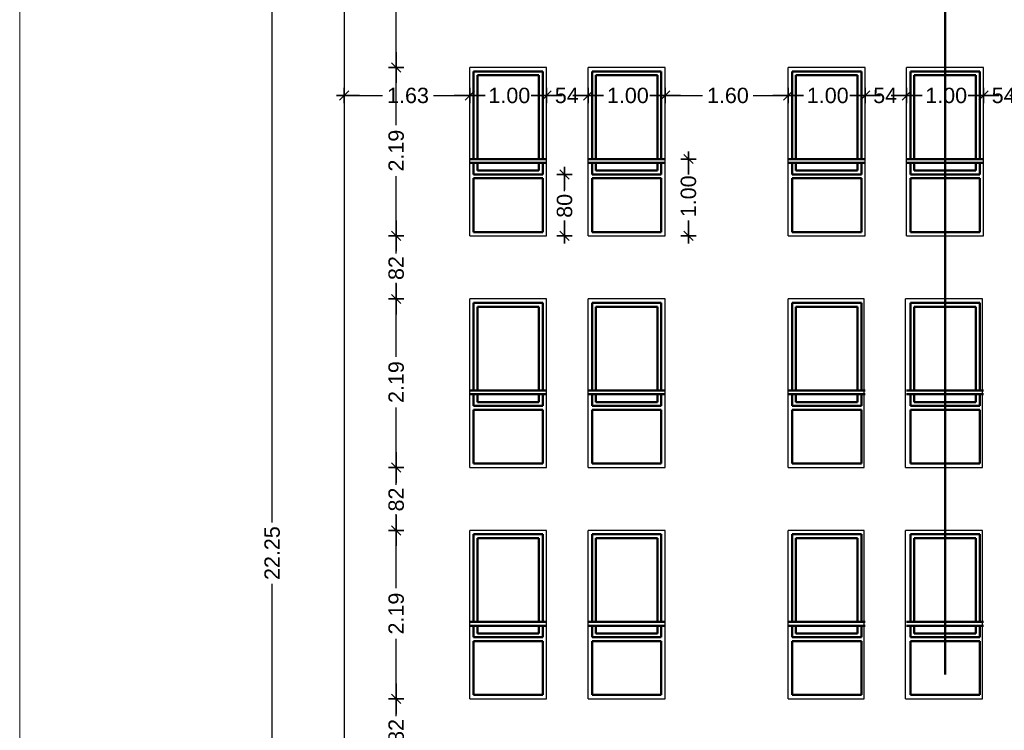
# Model space of a CAD drawing. Header units: metres. Extents: x -1 to 490, y -6 to 65.
# Tile 3 of 11: x 439 to 452, y 45 to 54. Entities that reach past the tile are written whole.
import ezdxf

# ---------------------------------------------------------------- set-up
doc = ezdxf.new("R2010")
doc.units = ezdxf.units.M
doc.header["$PDMODE"] = 65
doc.linetypes.add('CONTINUA', pattern=[0])
doc.linetypes.add('RAND', pattern=[44.45, 12.7, -6.35, 12.7, -6.35, 0, -6.35])
doc.layers.add('FAÇANA  NORD-OEST LINIES ACTUAL', color=7, linetype='CONTINUA', lineweight=25)
doc.styles.add('ARIAL', font='arial.ttf')
doc.dimstyles.new('DIMSTYLE_2', dxfattribs={"dimtxt": 0.2, "dimasz": 0.2, "dimexe": 0, "dimexo": 1e-06, "dimgap": 0.1, "dimtad": 0, "dimrnd": 0.01, "dimzin": 4, "dimdsep": 46, "dimtxsty": 'ARIAL', "dimblk1": 'ALL_ML_STRICH', "dimblk2": 'ALL_ML_STRICH', "dimsah": 1, "dimcen": 0, "dimse1": 1, "dimse2": 1, "dimclrd": 2, "dimclre": 2, "dimclrt": 2, "dimadec": 0, "dimazin": 0, "dimtfac": 1, "dimtdec": 0, "dimtix": 1, "dimtmove": 2, "dimatfit": 3, "dimfxl": 0, "dimtzin": 0, "dimlwd": 0, "dimlwe": 35, "dimarcsym": 0})
doc.dimstyles.new('DIMSTYLE_3', dxfattribs={"dimtxt": 0.2, "dimasz": 0.2, "dimexe": 0, "dimexo": 1e-06, "dimgap": 0.1, "dimtad": 0, "dimrnd": 0.01, "dimzin": 4, "dimdsep": 46, "dimtxsty": 'ARIAL', "dimblk1": 'ALL_ML_STRICH', "dimblk2": 'ALL_ML_STRICH', "dimsah": 1, "dimcen": 0, "dimse1": 1, "dimse2": 1, "dimclrd": 2, "dimclre": 2, "dimclrt": 2, "dimadec": 0, "dimazin": 0, "dimtfac": 1, "dimtdec": 0, "dimtix": 1, "dimtmove": 2, "dimatfit": 3, "dimfxl": 0, "dimtzin": 0, "dimlwd": 0, "dimlwe": 35, "dimarcsym": 0})
doc.dimstyles.new('DIMSTYLE_4', dxfattribs={"dimtxt": 0.2, "dimasz": 0.2, "dimexe": 0, "dimexo": 1e-06, "dimgap": 0.1, "dimtad": 0, "dimdec": 0, "dimlfac": 100, "dimrnd": 1, "dimzin": 4, "dimdsep": 46, "dimtxsty": 'ARIAL', "dimblk1": 'ALL_ML_STRICH', "dimblk2": 'ALL_ML_STRICH', "dimsah": 1, "dimcen": 0, "dimse1": 1, "dimse2": 1, "dimclrd": 2, "dimclre": 2, "dimclrt": 2, "dimadec": 0, "dimazin": 0, "dimtfac": 1, "dimtdec": 0, "dimtix": 1, "dimtmove": 2, "dimatfit": 3, "dimfxl": 0, "dimtzin": 0, "dimlwd": 0, "dimlwe": 35, "dimarcsym": 0})
doc.dimstyles.new('DIMSTYLE_5', dxfattribs={"dimtxt": 0.2, "dimasz": 0.2, "dimexe": 0, "dimexo": 1e-06, "dimgap": 0.1, "dimtad": 0, "dimlfac": 100, "dimrnd": 1, "dimzin": 4, "dimdsep": 46, "dimtxsty": 'ARIAL', "dimblk1": 'ALL_ML_STRICH', "dimblk2": 'ALL_ML_STRICH', "dimsah": 1, "dimcen": 0, "dimse1": 1, "dimse2": 1, "dimclrd": 2, "dimclre": 2, "dimclrt": 2, "dimadec": 0, "dimazin": 0, "dimtfac": 1, "dimtdec": 0, "dimtix": 1, "dimtmove": 2, "dimatfit": 3, "dimfxl": 0, "dimtzin": 0, "dimlwd": 0, "dimlwe": 35, "dimarcsym": 0})
doc.dimstyles.new('DIMSTYLE_6', dxfattribs={"dimtxt": 0.2, "dimasz": 0.2, "dimexe": 0, "dimexo": 1e-06, "dimgap": 0.1, "dimtad": 0, "dimdec": 0, "dimlfac": 100, "dimrnd": 1, "dimzin": 4, "dimdsep": 46, "dimtxsty": 'ARIAL', "dimblk1": 'ALL_ML_STRICH', "dimblk2": 'ALL_ML_STRICH', "dimsah": 1, "dimcen": 0, "dimse1": 1, "dimse2": 1, "dimclrd": 2, "dimclre": 2, "dimclrt": 2, "dimadec": 0, "dimazin": 0, "dimtfac": 1, "dimtdec": 0, "dimtix": 1, "dimtmove": 2, "dimatfit": 3, "dimfxl": 0, "dimtzin": 0, "dimlwd": 0, "dimlwe": 35, "dimarcsym": 0})

# ---------------------------------------------------------------- blocks, each defined once
blk = doc.blocks.new('ALL_ML_STRICH')
at = {"color": 0, "linetype": 'ByBlock', "lineweight": -2}
for p, q in [((-1, 0), (0.5, 0)), ((-0.3, -0.3), (0.3, 0.3)), ((0, -0.5), (0, 0.5))]:
    blk.add_line(p, q, dxfattribs=at)
blk = doc.blocks.new('*D3')
at = {"layer": 'DEFPOINTS', "color": 2, "linetype": 'CONTINUA', "lineweight": 35, "transparency": 33554687}
for p in [(443.649, 53.447), (445.281, 51.909), (443.649, 51.752)]:
    blk.add_point(p, dxfattribs=at)
at = {"layer": 'FAÇANA  NORD-OEST LINIES ACTUAL', "color": 2, "linetype": 'CONTINUA', "lineweight": -2, "transparency": 33554687}
for p, q in [((443.649, 53.447), (444.149, 53.447)), ((444.809, 53.447), (445.281, 53.447))]:
    blk.add_line(p, q, dxfattribs=at)
at = {"layer": 'FAÇANA  NORD-OEST LINIES ACTUAL', "color": 2, "linetype": 'CONTINUA', "lineweight": 35, "transparency": 33554687, "xscale": 0.2, "yscale": 0.2, "zscale": 0.2, "rotation": 180}
blk.add_blockref('ALL_ML_STRICH', (443.649, 53.447), dxfattribs=at)
at = {"layer": 'FAÇANA  NORD-OEST LINIES ACTUAL', "color": 2, "linetype": 'CONTINUA', "lineweight": 35, "transparency": 33554687, "xscale": 0.2, "yscale": 0.2, "zscale": 0.2}
blk.add_blockref('ALL_ML_STRICH', (445.281, 53.447), dxfattribs=at)
at = {"layer": 'FAÇANA  NORD-OEST LINIES ACTUAL', "color": 2, "linetype": 'CONTINUA', "lineweight": 35, "transparency": 33554687, "insert": (444.479, 53.447), "char_height": 0.2, "width": 0.8, "attachment_point": 5, "style": 'ARIAL'}
blk.add_mtext('\\A1;{1.63}', dxfattribs=at)
blk = doc.blocks.new('*D4')
at = {"layer": 'DEFPOINTS', "color": 2, "linetype": 'CONTINUA', "lineweight": 35, "transparency": 33554687}
for p in [(445.281, 53.447), (446.281, 52.016), (445.281, 51.909)]:
    blk.add_point(p, dxfattribs=at)
at = {"layer": 'FAÇANA  NORD-OEST LINIES ACTUAL', "color": 2, "linetype": 'CONTINUA', "lineweight": -2, "transparency": 33554687}
for p, q in [((445.281, 53.447), (445.466, 53.447)), ((446.126, 53.447), (446.281, 53.447))]:
    blk.add_line(p, q, dxfattribs=at)
at = {"layer": 'FAÇANA  NORD-OEST LINIES ACTUAL', "color": 2, "linetype": 'CONTINUA', "lineweight": 35, "transparency": 33554687, "xscale": 0.2, "yscale": 0.2, "zscale": 0.2, "rotation": 180}
blk.add_blockref('ALL_ML_STRICH', (445.281, 53.447), dxfattribs=at)
at = {"layer": 'FAÇANA  NORD-OEST LINIES ACTUAL', "color": 2, "linetype": 'CONTINUA', "lineweight": 35, "transparency": 33554687, "xscale": 0.2, "yscale": 0.2, "zscale": 0.2}
blk.add_blockref('ALL_ML_STRICH', (446.281, 53.447), dxfattribs=at)
at = {"layer": 'FAÇANA  NORD-OEST LINIES ACTUAL', "color": 2, "linetype": 'CONTINUA', "lineweight": 35, "transparency": 33554687, "insert": (445.796, 53.447), "char_height": 0.2, "width": 0.8, "attachment_point": 5, "style": 'ARIAL'}
blk.add_mtext('\\A1;{1.00}', dxfattribs=at)
blk = doc.blocks.new('*D5')
at = {"layer": 'DEFPOINTS', "color": 2, "linetype": 'CONTINUA', "lineweight": 35, "transparency": 33554687}
for p in [(446.281, 53.447), (446.281, 52.016), (446.821, 52.066)]:
    blk.add_point(p, dxfattribs=at)
at = {"layer": 'FAÇANA  NORD-OEST LINIES ACTUAL', "color": 2, "linetype": 'CONTINUA', "lineweight": -2, "transparency": 33554687}
for p, q in [((446.281, 53.447), (446.352, 53.447)), ((446.732, 53.447), (446.821, 53.447))]:
    blk.add_line(p, q, dxfattribs=at)
at = {"layer": 'FAÇANA  NORD-OEST LINIES ACTUAL', "color": 2, "linetype": 'CONTINUA', "lineweight": 35, "transparency": 33554687, "xscale": 0.2, "yscale": 0.2, "zscale": 0.2, "rotation": 180}
blk.add_blockref('ALL_ML_STRICH', (446.281, 53.447), dxfattribs=at)
at = {"layer": 'FAÇANA  NORD-OEST LINIES ACTUAL', "color": 2, "linetype": 'CONTINUA', "lineweight": 35, "transparency": 33554687, "xscale": 0.2, "yscale": 0.2, "zscale": 0.2}
blk.add_blockref('ALL_ML_STRICH', (446.821, 53.447), dxfattribs=at)
at = {"layer": 'FAÇANA  NORD-OEST LINIES ACTUAL', "color": 2, "linetype": 'CONTINUA', "lineweight": 35, "transparency": 33554687, "insert": (446.542, 53.447), "char_height": 0.2, "width": 0.4, "attachment_point": 5, "style": 'ARIAL'}
blk.add_mtext('\\A1;{54}', dxfattribs=at)
blk = doc.blocks.new('*D6')
at = {"layer": 'DEFPOINTS', "color": 2, "linetype": 'CONTINUA', "lineweight": 35, "transparency": 33554687}
for p in [(446.821, 53.447), (447.821, 52.203), (446.821, 52.066)]:
    blk.add_point(p, dxfattribs=at)
at = {"layer": 'FAÇANA  NORD-OEST LINIES ACTUAL', "color": 2, "linetype": 'CONTINUA', "lineweight": -2, "transparency": 33554687}
for p, q in [((446.821, 53.447), (447.006, 53.447)), ((447.666, 53.447), (447.821, 53.447))]:
    blk.add_line(p, q, dxfattribs=at)
at = {"layer": 'FAÇANA  NORD-OEST LINIES ACTUAL', "color": 2, "linetype": 'CONTINUA', "lineweight": 35, "transparency": 33554687, "xscale": 0.2, "yscale": 0.2, "zscale": 0.2, "rotation": 180}
blk.add_blockref('ALL_ML_STRICH', (446.821, 53.447), dxfattribs=at)
at = {"layer": 'FAÇANA  NORD-OEST LINIES ACTUAL', "color": 2, "linetype": 'CONTINUA', "lineweight": 35, "transparency": 33554687, "xscale": 0.2, "yscale": 0.2, "zscale": 0.2}
blk.add_blockref('ALL_ML_STRICH', (447.821, 53.447), dxfattribs=at)
at = {"layer": 'FAÇANA  NORD-OEST LINIES ACTUAL', "color": 2, "linetype": 'CONTINUA', "lineweight": 35, "transparency": 33554687, "insert": (447.336, 53.447), "char_height": 0.2, "width": 0.8, "attachment_point": 5, "style": 'ARIAL'}
blk.add_mtext('\\A1;{1.00}', dxfattribs=at)
blk = doc.blocks.new('*D7')
at = {"layer": 'DEFPOINTS', "color": 2, "linetype": 'CONTINUA', "lineweight": 35, "transparency": 33554687}
for p in [(447.821, 53.447), (447.821, 52.203), (449.421, 51.84)]:
    blk.add_point(p, dxfattribs=at)
at = {"layer": 'FAÇANA  NORD-OEST LINIES ACTUAL', "color": 2, "linetype": 'CONTINUA', "lineweight": -2, "transparency": 33554687}
for p, q in [((447.821, 53.447), (448.306, 53.447)), ((448.966, 53.447), (449.421, 53.447))]:
    blk.add_line(p, q, dxfattribs=at)
at = {"layer": 'FAÇANA  NORD-OEST LINIES ACTUAL', "color": 2, "linetype": 'CONTINUA', "lineweight": 35, "transparency": 33554687, "xscale": 0.2, "yscale": 0.2, "zscale": 0.2, "rotation": 180}
blk.add_blockref('ALL_ML_STRICH', (447.821, 53.447), dxfattribs=at)
at = {"layer": 'FAÇANA  NORD-OEST LINIES ACTUAL', "color": 2, "linetype": 'CONTINUA', "lineweight": 35, "transparency": 33554687, "xscale": 0.2, "yscale": 0.2, "zscale": 0.2}
blk.add_blockref('ALL_ML_STRICH', (449.421, 53.447), dxfattribs=at)
at = {"layer": 'FAÇANA  NORD-OEST LINIES ACTUAL', "color": 2, "linetype": 'CONTINUA', "lineweight": 35, "transparency": 33554687, "insert": (448.636, 53.447), "char_height": 0.2, "width": 0.8, "attachment_point": 5, "style": 'ARIAL'}
blk.add_mtext('\\A1;{1.60}', dxfattribs=at)
blk = doc.blocks.new('*D8')
at = {"layer": 'DEFPOINTS', "color": 2, "linetype": 'CONTINUA', "lineweight": 35, "transparency": 33554687}
for p in [(449.421, 53.447), (450.419, 52.052), (449.421, 51.84)]:
    blk.add_point(p, dxfattribs=at)
at = {"layer": 'FAÇANA  NORD-OEST LINIES ACTUAL', "color": 2, "linetype": 'CONTINUA', "lineweight": -2, "transparency": 33554687}
for p, q in [((449.421, 53.447), (449.604, 53.447)), ((450.264, 53.447), (450.419, 53.447))]:
    blk.add_line(p, q, dxfattribs=at)
at = {"layer": 'FAÇANA  NORD-OEST LINIES ACTUAL', "color": 2, "linetype": 'CONTINUA', "lineweight": 35, "transparency": 33554687, "xscale": 0.2, "yscale": 0.2, "zscale": 0.2, "rotation": 180}
blk.add_blockref('ALL_ML_STRICH', (449.421, 53.447), dxfattribs=at)
at = {"layer": 'FAÇANA  NORD-OEST LINIES ACTUAL', "color": 2, "linetype": 'CONTINUA', "lineweight": 35, "transparency": 33554687, "xscale": 0.2, "yscale": 0.2, "zscale": 0.2}
blk.add_blockref('ALL_ML_STRICH', (450.419, 53.447), dxfattribs=at)
at = {"layer": 'FAÇANA  NORD-OEST LINIES ACTUAL', "color": 2, "linetype": 'CONTINUA', "lineweight": 35, "transparency": 33554687, "insert": (449.934, 53.447), "char_height": 0.2, "width": 0.8, "attachment_point": 5, "style": 'ARIAL'}
blk.add_mtext('\\A1;{1.00}', dxfattribs=at)
blk = doc.blocks.new('*D9')
at = {"layer": 'DEFPOINTS', "color": 2, "linetype": 'CONTINUA', "lineweight": 35, "transparency": 33554687}
for p in [(450.419, 53.447), (450.419, 52.052), (450.959, 52.068)]:
    blk.add_point(p, dxfattribs=at)
at = {"layer": 'FAÇANA  NORD-OEST LINIES ACTUAL', "color": 2, "linetype": 'CONTINUA', "lineweight": -2, "transparency": 33554687}
for p, q in [((450.419, 53.447), (450.49, 53.447)), ((450.87, 53.447), (450.959, 53.447))]:
    blk.add_line(p, q, dxfattribs=at)
at = {"layer": 'FAÇANA  NORD-OEST LINIES ACTUAL', "color": 2, "linetype": 'CONTINUA', "lineweight": 35, "transparency": 33554687, "xscale": 0.2, "yscale": 0.2, "zscale": 0.2, "rotation": 180}
blk.add_blockref('ALL_ML_STRICH', (450.419, 53.447), dxfattribs=at)
at = {"layer": 'FAÇANA  NORD-OEST LINIES ACTUAL', "color": 2, "linetype": 'CONTINUA', "lineweight": 35, "transparency": 33554687, "xscale": 0.2, "yscale": 0.2, "zscale": 0.2}
blk.add_blockref('ALL_ML_STRICH', (450.959, 53.447), dxfattribs=at)
at = {"layer": 'FAÇANA  NORD-OEST LINIES ACTUAL', "color": 2, "linetype": 'CONTINUA', "lineweight": 35, "transparency": 33554687, "insert": (450.68, 53.447), "char_height": 0.2, "width": 0.4, "attachment_point": 5, "style": 'ARIAL'}
blk.add_mtext('\\A1;{54}', dxfattribs=at)
blk = doc.blocks.new('*D10')
at = {"layer": 'DEFPOINTS', "color": 2, "linetype": 'CONTINUA', "lineweight": 35, "transparency": 33554687}
for p in [(450.959, 53.447), (451.959, 52.162), (450.959, 52.068)]:
    blk.add_point(p, dxfattribs=at)
at = {"layer": 'FAÇANA  NORD-OEST LINIES ACTUAL', "color": 2, "linetype": 'CONTINUA', "lineweight": -2, "transparency": 33554687}
for p, q in [((450.959, 53.447), (451.143, 53.447)), ((451.803, 53.447), (451.959, 53.447))]:
    blk.add_line(p, q, dxfattribs=at)
at = {"layer": 'FAÇANA  NORD-OEST LINIES ACTUAL', "color": 2, "linetype": 'CONTINUA', "lineweight": 35, "transparency": 33554687, "xscale": 0.2, "yscale": 0.2, "zscale": 0.2, "rotation": 180}
blk.add_blockref('ALL_ML_STRICH', (450.959, 53.447), dxfattribs=at)
at = {"layer": 'FAÇANA  NORD-OEST LINIES ACTUAL', "color": 2, "linetype": 'CONTINUA', "lineweight": 35, "transparency": 33554687, "xscale": 0.2, "yscale": 0.2, "zscale": 0.2}
blk.add_blockref('ALL_ML_STRICH', (451.959, 53.447), dxfattribs=at)
at = {"layer": 'FAÇANA  NORD-OEST LINIES ACTUAL', "color": 2, "linetype": 'CONTINUA', "lineweight": 35, "transparency": 33554687, "insert": (451.473, 53.447), "char_height": 0.2, "width": 0.8, "attachment_point": 5, "style": 'ARIAL'}
blk.add_mtext('\\A1;{1.00}', dxfattribs=at)
blk = doc.blocks.new('*D11')
at = {"layer": 'DEFPOINTS', "color": 2, "linetype": 'CONTINUA', "lineweight": 35, "transparency": 33554687}
for p in [(451.959, 53.447), (451.959, 52.162), (452.499, 52.138)]:
    blk.add_point(p, dxfattribs=at)
at = {"layer": 'FAÇANA  NORD-OEST LINIES ACTUAL', "color": 2, "linetype": 'CONTINUA', "lineweight": -2, "transparency": 33554687}
for p, q in [((451.959, 53.447), (452.03, 53.447)), ((452.41, 53.447), (452.499, 53.447))]:
    blk.add_line(p, q, dxfattribs=at)
at = {"layer": 'FAÇANA  NORD-OEST LINIES ACTUAL', "color": 2, "linetype": 'CONTINUA', "lineweight": 35, "transparency": 33554687, "xscale": 0.2, "yscale": 0.2, "zscale": 0.2, "rotation": 180}
blk.add_blockref('ALL_ML_STRICH', (451.959, 53.447), dxfattribs=at)
at = {"layer": 'FAÇANA  NORD-OEST LINIES ACTUAL', "color": 2, "linetype": 'CONTINUA', "lineweight": 35, "transparency": 33554687, "xscale": 0.2, "yscale": 0.2, "zscale": 0.2}
blk.add_blockref('ALL_ML_STRICH', (452.499, 53.447), dxfattribs=at)
at = {"layer": 'FAÇANA  NORD-OEST LINIES ACTUAL', "color": 2, "linetype": 'CONTINUA', "lineweight": 35, "transparency": 33554687, "insert": (452.22, 53.447), "char_height": 0.2, "width": 0.4, "attachment_point": 5, "style": 'ARIAL'}
blk.add_mtext('\\A1;{54}', dxfattribs=at)
blk = doc.blocks.new('*D18')
at = {"layer": 'DEFPOINTS', "color": 2, "linetype": 'CONTINUA', "lineweight": 35, "transparency": 33554687}
for p in [(446.871, 52.421), (446.514, 51.621), (446.821, 51.621)]:
    blk.add_point(p, dxfattribs=at)
at = {"layer": 'FAÇANA  NORD-OEST LINIES ACTUAL', "color": 2, "linetype": 'CONTINUA', "lineweight": -2, "transparency": 33554687}
for p, q in [((446.514, 52.202), (446.514, 52.421)), ((446.514, 51.621), (446.514, 51.822))]:
    blk.add_line(p, q, dxfattribs=at)
at = {"layer": 'FAÇANA  NORD-OEST LINIES ACTUAL', "color": 2, "linetype": 'CONTINUA', "lineweight": 35, "transparency": 33554687, "xscale": 0.2, "yscale": 0.2, "zscale": 0.2}
for p, rotation in [((446.514, 52.421), 90), ((446.514, 51.621), 270)]:
    blk.add_blockref('ALL_ML_STRICH', p, dxfattribs=dict(at, rotation=rotation))
at = {"layer": 'FAÇANA  NORD-OEST LINIES ACTUAL', "color": 2, "linetype": 'CONTINUA', "lineweight": 35, "transparency": 33554687, "insert": (446.514, 52.012), "char_height": 0.2, "width": 0.4, "attachment_point": 5, "rotation": 90, "style": 'ARIAL'}
blk.add_mtext('\\A1;{80}', dxfattribs=at)
blk = doc.blocks.new('*D19')
at = {"layer": 'DEFPOINTS', "color": 2, "linetype": 'CONTINUA', "lineweight": 35, "transparency": 33554687}
for p in [(447.821, 52.621), (447.821, 51.621), (448.124, 51.621)]:
    blk.add_point(p, dxfattribs=at)
at = {"layer": 'FAÇANA  NORD-OEST LINIES ACTUAL', "color": 2, "linetype": 'CONTINUA', "lineweight": -2, "transparency": 33554687}
for p, q in [((448.124, 52.466), (448.124, 52.621)), ((448.124, 51.621), (448.124, 51.806))]:
    blk.add_line(p, q, dxfattribs=at)
at = {"layer": 'FAÇANA  NORD-OEST LINIES ACTUAL', "color": 2, "linetype": 'CONTINUA', "lineweight": 35, "transparency": 33554687, "xscale": 0.2, "yscale": 0.2, "zscale": 0.2}
for p, rotation in [((448.124, 52.621), 90), ((448.124, 51.621), 270)]:
    blk.add_blockref('ALL_ML_STRICH', p, dxfattribs=dict(at, rotation=rotation))
at = {"layer": 'FAÇANA  NORD-OEST LINIES ACTUAL', "color": 2, "linetype": 'CONTINUA', "lineweight": 35, "transparency": 33554687, "insert": (448.124, 52.136), "char_height": 0.2, "width": 0.8, "attachment_point": 5, "rotation": 90, "style": 'ARIAL'}
blk.add_mtext('\\A1;{1.00}', dxfattribs=at)
blk = doc.blocks.new('*D21')
at = {"layer": 'DEFPOINTS', "color": 2, "linetype": 'CONTINUA', "lineweight": 35, "transparency": 33554687}
for p in [(443.649, 58.617), (442.714, 36.363), (443.649, 36.363)]:
    blk.add_point(p, dxfattribs=at)
at = {"layer": 'FAÇANA  NORD-OEST LINIES ACTUAL', "color": 2, "linetype": 'CONTINUA', "lineweight": -2, "transparency": 33554687}
for p, q in [((442.714, 47.896), (442.714, 58.617)), ((442.714, 36.363), (442.714, 47.096))]:
    blk.add_line(p, q, dxfattribs=at)
at = {"layer": 'FAÇANA  NORD-OEST LINIES ACTUAL', "color": 2, "linetype": 'CONTINUA', "lineweight": 35, "transparency": 33554687, "xscale": 0.2, "yscale": 0.2, "zscale": 0.2}
for p, rotation in [((442.714, 58.617), 90), ((442.714, 36.363), 270)]:
    blk.add_blockref('ALL_ML_STRICH', p, dxfattribs=dict(at, rotation=rotation))
at = {"layer": 'FAÇANA  NORD-OEST LINIES ACTUAL', "color": 2, "linetype": 'CONTINUA', "lineweight": 35, "transparency": 33554687, "insert": (442.714, 47.496), "char_height": 0.2, "width": 1, "attachment_point": 5, "rotation": 90, "style": 'ARIAL'}
blk.add_mtext('\\A1;{22.25}', dxfattribs=at)
blk = doc.blocks.new('*D41')
at = {"layer": 'DEFPOINTS', "color": 2, "linetype": 'CONTINUA', "lineweight": 35, "transparency": 33554687}
for p in [(445.281, 45.601), (444.326, 44.782), (445.281, 44.782)]:
    blk.add_point(p, dxfattribs=at)
at = {"layer": 'FAÇANA  NORD-OEST LINIES ACTUAL', "color": 2, "linetype": 'CONTINUA', "lineweight": -2, "transparency": 33554687}
for p, q in [((444.326, 45.374), (444.326, 45.601)), ((444.326, 44.782), (444.326, 44.994))]:
    blk.add_line(p, q, dxfattribs=at)
at = {"layer": 'FAÇANA  NORD-OEST LINIES ACTUAL', "color": 2, "linetype": 'CONTINUA', "lineweight": 35, "transparency": 33554687, "xscale": 0.2, "yscale": 0.2, "zscale": 0.2}
for p, rotation in [((444.326, 45.601), 90), ((444.326, 44.782), 270)]:
    blk.add_blockref('ALL_ML_STRICH', p, dxfattribs=dict(at, rotation=rotation))
at = {"layer": 'FAÇANA  NORD-OEST LINIES ACTUAL', "color": 2, "linetype": 'CONTINUA', "lineweight": 35, "transparency": 33554687, "insert": (444.326, 45.184), "char_height": 0.2, "width": 0.4, "attachment_point": 5, "rotation": 90, "style": 'ARIAL'}
blk.add_mtext('\\A1;{82}', dxfattribs=at)
blk = doc.blocks.new('*D42')
at = {"layer": 'DEFPOINTS', "color": 2, "linetype": 'CONTINUA', "lineweight": 35, "transparency": 33554687}
for p in [(445.281, 47.791), (444.326, 45.601), (445.281, 45.601)]:
    blk.add_point(p, dxfattribs=at)
at = {"layer": 'FAÇANA  NORD-OEST LINIES ACTUAL', "color": 2, "linetype": 'CONTINUA', "lineweight": -2, "transparency": 33554687}
for p, q in [((444.326, 47.04), (444.326, 47.791)), ((444.326, 45.601), (444.326, 46.38))]:
    blk.add_line(p, q, dxfattribs=at)
at = {"layer": 'FAÇANA  NORD-OEST LINIES ACTUAL', "color": 2, "linetype": 'CONTINUA', "lineweight": 35, "transparency": 33554687, "xscale": 0.2, "yscale": 0.2, "zscale": 0.2}
for p, rotation in [((444.326, 47.791), 90), ((444.326, 45.601), 270)]:
    blk.add_blockref('ALL_ML_STRICH', p, dxfattribs=dict(at, rotation=rotation))
at = {"layer": 'FAÇANA  NORD-OEST LINIES ACTUAL', "color": 2, "linetype": 'CONTINUA', "lineweight": 35, "transparency": 33554687, "insert": (444.326, 46.71), "char_height": 0.2, "width": 0.8, "attachment_point": 5, "rotation": 90, "style": 'ARIAL'}
blk.add_mtext('\\A1;{2.19}', dxfattribs=at)
blk = doc.blocks.new('*D43')
at = {"layer": 'DEFPOINTS', "color": 2, "linetype": 'CONTINUA', "lineweight": 35, "transparency": 33554687}
for p in [(445.281, 48.611), (444.326, 47.791), (445.281, 47.791)]:
    blk.add_point(p, dxfattribs=at)
at = {"layer": 'FAÇANA  NORD-OEST LINIES ACTUAL', "color": 2, "linetype": 'CONTINUA', "lineweight": -2, "transparency": 33554687}
for p, q in [((444.326, 48.383), (444.326, 48.611)), ((444.326, 47.791), (444.326, 48.003))]:
    blk.add_line(p, q, dxfattribs=at)
at = {"layer": 'FAÇANA  NORD-OEST LINIES ACTUAL', "color": 2, "linetype": 'CONTINUA', "lineweight": 35, "transparency": 33554687, "xscale": 0.2, "yscale": 0.2, "zscale": 0.2}
for p, rotation in [((444.326, 48.611), 90), ((444.326, 47.791), 270)]:
    blk.add_blockref('ALL_ML_STRICH', p, dxfattribs=dict(at, rotation=rotation))
at = {"layer": 'FAÇANA  NORD-OEST LINIES ACTUAL', "color": 2, "linetype": 'CONTINUA', "lineweight": 35, "transparency": 33554687, "insert": (444.326, 48.193), "char_height": 0.2, "width": 0.4, "attachment_point": 5, "rotation": 90, "style": 'ARIAL'}
blk.add_mtext('\\A1;{82}', dxfattribs=at)
blk = doc.blocks.new('*D44')
at = {"layer": 'DEFPOINTS', "color": 2, "linetype": 'CONTINUA', "lineweight": 35, "transparency": 33554687}
for p in [(445.281, 50.801), (444.326, 48.611), (445.281, 48.611)]:
    blk.add_point(p, dxfattribs=at)
at = {"layer": 'FAÇANA  NORD-OEST LINIES ACTUAL', "color": 2, "linetype": 'CONTINUA', "lineweight": -2, "transparency": 33554687}
for p, q in [((444.326, 50.05), (444.326, 50.801)), ((444.326, 48.611), (444.326, 49.39))]:
    blk.add_line(p, q, dxfattribs=at)
at = {"layer": 'FAÇANA  NORD-OEST LINIES ACTUAL', "color": 2, "linetype": 'CONTINUA', "lineweight": 35, "transparency": 33554687, "xscale": 0.2, "yscale": 0.2, "zscale": 0.2}
for p, rotation in [((444.326, 50.801), 90), ((444.326, 48.611), 270)]:
    blk.add_blockref('ALL_ML_STRICH', p, dxfattribs=dict(at, rotation=rotation))
at = {"layer": 'FAÇANA  NORD-OEST LINIES ACTUAL', "color": 2, "linetype": 'CONTINUA', "lineweight": 35, "transparency": 33554687, "insert": (444.326, 49.72), "char_height": 0.2, "width": 0.8, "attachment_point": 5, "rotation": 90, "style": 'ARIAL'}
blk.add_mtext('\\A1;{2.19}', dxfattribs=at)
blk = doc.blocks.new('*D45')
at = {"layer": 'DEFPOINTS', "color": 2, "linetype": 'CONTINUA', "lineweight": 35, "transparency": 33554687}
for p in [(445.281, 51.621), (444.326, 50.801), (445.281, 50.801)]:
    blk.add_point(p, dxfattribs=at)
at = {"layer": 'FAÇANA  NORD-OEST LINIES ACTUAL', "color": 2, "linetype": 'CONTINUA', "lineweight": -2, "transparency": 33554687}
for p, q in [((444.326, 51.393), (444.326, 51.621)), ((444.326, 50.801), (444.326, 51.013))]:
    blk.add_line(p, q, dxfattribs=at)
at = {"layer": 'FAÇANA  NORD-OEST LINIES ACTUAL', "color": 2, "linetype": 'CONTINUA', "lineweight": 35, "transparency": 33554687, "xscale": 0.2, "yscale": 0.2, "zscale": 0.2}
for p, rotation in [((444.326, 51.621), 90), ((444.326, 50.801), 270)]:
    blk.add_blockref('ALL_ML_STRICH', p, dxfattribs=dict(at, rotation=rotation))
at = {"layer": 'FAÇANA  NORD-OEST LINIES ACTUAL', "color": 2, "linetype": 'CONTINUA', "lineweight": 35, "transparency": 33554687, "insert": (444.326, 51.203), "char_height": 0.2, "width": 0.4, "attachment_point": 5, "rotation": 90, "style": 'ARIAL'}
blk.add_mtext('\\A1;{82}', dxfattribs=at)
blk = doc.blocks.new('*D46')
at = {"layer": 'DEFPOINTS', "color": 2, "linetype": 'CONTINUA', "lineweight": 35, "transparency": 33554687}
for p in [(445.281, 53.811), (444.326, 51.621), (445.281, 51.621)]:
    blk.add_point(p, dxfattribs=at)
at = {"layer": 'FAÇANA  NORD-OEST LINIES ACTUAL', "color": 2, "linetype": 'CONTINUA', "lineweight": -2, "transparency": 33554687}
for p, q in [((444.326, 53.06), (444.326, 53.811)), ((444.326, 51.621), (444.326, 52.4))]:
    blk.add_line(p, q, dxfattribs=at)
at = {"layer": 'FAÇANA  NORD-OEST LINIES ACTUAL', "color": 2, "linetype": 'CONTINUA', "lineweight": 35, "transparency": 33554687, "xscale": 0.2, "yscale": 0.2, "zscale": 0.2}
for p, rotation in [((444.326, 53.811), 90), ((444.326, 51.621), 270)]:
    blk.add_blockref('ALL_ML_STRICH', p, dxfattribs=dict(at, rotation=rotation))
at = {"layer": 'FAÇANA  NORD-OEST LINIES ACTUAL', "color": 2, "linetype": 'CONTINUA', "lineweight": 35, "transparency": 33554687, "insert": (444.326, 52.73), "char_height": 0.2, "width": 0.8, "attachment_point": 5, "rotation": 90, "style": 'ARIAL'}
blk.add_mtext('\\A1;{2.19}', dxfattribs=at)
blk = doc.blocks.new('*D47')
at = {"layer": 'DEFPOINTS', "color": 2, "linetype": 'CONTINUA', "lineweight": 35, "transparency": 33554687}
for p in [(445.281, 56.821), (444.326, 53.811), (445.281, 53.811)]:
    blk.add_point(p, dxfattribs=at)
at = {"layer": 'FAÇANA  NORD-OEST LINIES ACTUAL', "color": 2, "linetype": 'CONTINUA', "lineweight": -2, "transparency": 33554687}
for p, q in [((444.326, 55.68), (444.326, 56.821)), ((444.326, 53.811), (444.326, 55.02))]:
    blk.add_line(p, q, dxfattribs=at)
at = {"layer": 'FAÇANA  NORD-OEST LINIES ACTUAL', "color": 2, "linetype": 'CONTINUA', "lineweight": 35, "transparency": 33554687, "xscale": 0.2, "yscale": 0.2, "zscale": 0.2}
for p, rotation in [((444.326, 56.821), 90), ((444.326, 53.811), 270)]:
    blk.add_blockref('ALL_ML_STRICH', p, dxfattribs=dict(at, rotation=rotation))
at = {"layer": 'FAÇANA  NORD-OEST LINIES ACTUAL', "color": 2, "linetype": 'CONTINUA', "lineweight": 35, "transparency": 33554687, "insert": (444.326, 55.35), "char_height": 0.2, "width": 0.8, "attachment_point": 5, "rotation": 90, "style": 'ARIAL'}
blk.add_mtext('\\A1;{3.01}', dxfattribs=at)

msp = doc.modelspace()

# ---------------------------------------------------------------- linework, layer by layer
at = {"layer": 'FAÇANA  NORD-OEST LINIES ACTUAL', "color": 7, "linetype": 'CONTINUA', "lineweight": 25, "transparency": 33554687}
for p, q in [((443.64858, 58.66256), (443.64858, 29.53227)), ((445.28083, 51.62104), (445.28083, 53.81104)), ((446.28083, 53.81104), (445.28083, 53.81104)), ((446.28083, 51.62104), (446.28083, 53.81104)), ((447.82083, 53.81104), (446.82083, 53.81104)), ((446.82083, 51.62104), (446.82083, 53.81104)), ((447.82083, 51.62104), (447.82083, 53.81104)), ((449.42083, 51.62104), (449.42083, 53.81104)), ((450.41858, 53.81104), (449.42083, 53.81104)), ((450.41858, 51.62104), (450.41858, 53.81104)), ((450.95858, 51.62104), (450.95858, 53.81104)), ((451.95858, 53.81104), (450.95858, 53.81104)), ((451.95858, 51.62104), (451.95858, 53.81104)), ((445.28083, 51.62104), (446.28083, 51.62104)), ((446.82083, 51.62104), (447.82083, 51.62104)), ((449.42083, 51.62104), (450.41858, 51.62104)), ((450.95858, 51.62104), (451.95858, 51.62104)), ((445.28083, 48.61106), (445.28083, 50.80106)), ((446.28083, 50.80106), (445.28083, 50.80106)), ((446.28083, 48.61106), (446.28083, 50.80106)), ((446.82083, 48.61106), (446.82083, 50.80106)), ((447.82083, 50.80106), (446.82083, 50.80106)), ((447.82083, 48.61106), (447.82083, 50.80106)), ((449.42083, 48.61106), (449.42083, 50.80106)), ((450.40632, 50.80106), (449.42083, 50.80106)), ((450.40632, 48.61106), (450.40632, 50.80106)), ((450.94632, 48.61106), (450.94632, 50.80106)), ((451.94632, 50.80106), (450.94632, 50.80106)), ((451.94632, 50.80106), (450.94632, 50.80106)), ((451.94632, 48.61106), (451.94632, 50.80106)), ((445.28083, 48.61106), (446.28083, 48.61106)), ((446.82083, 48.61106), (447.82083, 48.61106)), ((449.42083, 48.61106), (450.40632, 48.61106)), ((450.94632, 48.61106), (451.94632, 48.61106)), ((450.94632, 48.61106), (451.94632, 48.61106)), ((445.28083, 45.60109), (445.28083, 47.79109)), ((446.28083, 47.79109), (445.28083, 47.79109)), ((446.28083, 45.60109), (446.28083, 47.79109)), ((446.82083, 45.60109), (446.82083, 47.79109)), ((447.82083, 47.79109), (446.82083, 47.79109)), ((447.82083, 45.60109), (447.82083, 47.79109)), ((449.42083, 45.60109), (449.42083, 47.79109)), ((450.40632, 47.79109), (449.42083, 47.79109)), ((450.40632, 45.60109), (450.40632, 47.79109)), ((450.94632, 45.60109), (450.94632, 47.79109)), ((451.94632, 47.79109), (450.94632, 47.79109)), ((451.94632, 47.79109), (450.94632, 47.79109)), ((451.94632, 45.60109), (451.94632, 47.79109)), ((445.28083, 45.60109), (446.28083, 45.60109)), ((446.82083, 45.60109), (447.82083, 45.60109)), ((449.42083, 45.60109), (450.40632, 45.60109)), ((450.94632, 45.60109), (451.94632, 45.60109)), ((450.94632, 45.60109), (451.94632, 45.60109))]:
    msp.add_line(p, q, dxfattribs=at)
at = {"layer": 'FAÇANA  NORD-OEST LINIES ACTUAL', "color": 4, "linetype": 'RAND', "lineweight": 50, "transparency": 33554687}
msp.add_line((451.45858, 58.61664), (451.45858, 29.53227), dxfattribs=at)
at = {"layer": 'FAÇANA  NORD-OEST LINIES ACTUAL', "color": 202, "linetype": 'CONTINUA', "lineweight": 50, "transparency": 33554687}
for p, q in [((445.33083, 53.76104), (446.23083, 53.76104)), ((445.33083, 52.62104), (445.33083, 53.76104)), ((446.23083, 53.76104), (446.23083, 52.62104)), ((446.87083, 53.76104), (447.77083, 53.76104)), ((446.87083, 52.62104), (446.87083, 53.76104)), ((447.77083, 53.76104), (447.77083, 52.62104)), ((449.47083, 53.76104), (450.37083, 53.76104)), ((449.47083, 52.62104), (449.47083, 53.76104)), ((450.37083, 53.76104), (450.37083, 52.62104)), ((451.00858, 53.76104), (451.90858, 53.76104)), ((451.00858, 52.62104), (451.00858, 53.76104)), ((451.90858, 53.76104), (451.90858, 52.62104)), ((445.38083, 53.71104), (446.18083, 53.71104)), ((445.38083, 52.62104), (445.38083, 53.71104)), ((446.18083, 53.71104), (446.18083, 52.62104)), ((446.92083, 53.71104), (447.72083, 53.71104)), ((446.92083, 52.62104), (446.92083, 53.71104)), ((447.72083, 53.71104), (447.72083, 52.62104)), ((449.52083, 53.71104), (450.32083, 53.71104)), ((449.52083, 52.62104), (449.52083, 53.71104)), ((450.32083, 53.71104), (450.32083, 52.62104)), ((451.05858, 53.71104), (451.85858, 53.71104)), ((451.05858, 52.62104), (451.05858, 53.71104)), ((451.85858, 53.71104), (451.85858, 52.62104)), ((446.28083, 52.62104), (445.28083, 52.62104)), ((447.82083, 52.62104), (446.82083, 52.62104)), ((450.42083, 52.62104), (449.42083, 52.62104)), ((451.95858, 52.62104), (450.95858, 52.62104)), ((446.28083, 52.57104), (445.28083, 52.57104)), ((445.33083, 52.42104), (445.33083, 52.57104)), ((445.38083, 52.47104), (445.38083, 52.57104)), ((446.18083, 52.47104), (445.38083, 52.47104)), ((446.18083, 52.57104), (446.18083, 52.47104)), ((446.23083, 52.57104), (446.23083, 52.42104)), ((447.82083, 52.57104), (446.82083, 52.57104)), ((446.87083, 52.42104), (446.87083, 52.57104)), ((446.92083, 52.47104), (446.92083, 52.57104)), ((447.72083, 52.47104), (446.92083, 52.47104)), ((447.72083, 52.57104), (447.72083, 52.47104)), ((447.77083, 52.57104), (447.77083, 52.42104)), ((450.42083, 52.57104), (449.42083, 52.57104)), ((449.47083, 52.42104), (449.47083, 52.57104)), ((449.52083, 52.47104), (449.52083, 52.57104)), ((450.32083, 52.47104), (449.52083, 52.47104)), ((450.32083, 52.57104), (450.32083, 52.47104)), ((450.37083, 52.57104), (450.37083, 52.42104)), ((451.95858, 52.57104), (450.95858, 52.57104)), ((451.00858, 52.42104), (451.00858, 52.57104)), ((451.05858, 52.47104), (451.05858, 52.57104)), ((451.85858, 52.47104), (451.05858, 52.47104)), ((451.85858, 52.57104), (451.85858, 52.47104)), ((451.90858, 52.57104), (451.90858, 52.42104)), ((446.23083, 52.42104), (445.33083, 52.42104)), ((446.23083, 52.37104), (445.33083, 52.37104)), ((445.33083, 51.67104), (445.33083, 52.37104)), ((446.23083, 52.37104), (446.23083, 51.67104)), ((447.77083, 52.42104), (446.87083, 52.42104)), ((447.77083, 52.37104), (446.87083, 52.37104)), ((446.87083, 51.67104), (446.87083, 52.37104)), ((447.77083, 52.37104), (447.77083, 51.67104)), ((450.37083, 52.42104), (449.47083, 52.42104)), ((450.37083, 52.37104), (449.47083, 52.37104)), ((449.47083, 51.67104), (449.47083, 52.37104)), ((450.37083, 52.37104), (450.37083, 51.67104)), ((451.90858, 52.42104), (451.00858, 52.42104)), ((451.90858, 52.37104), (451.00858, 52.37104)), ((451.00858, 51.67104), (451.00858, 52.37104)), ((451.90858, 52.37104), (451.90858, 51.67104)), ((446.23083, 51.67104), (445.33083, 51.67104)), ((447.77083, 51.67104), (446.87083, 51.67104)), ((450.37083, 51.67104), (449.47083, 51.67104)), ((451.90858, 51.67104), (451.00858, 51.67104)), ((445.33083, 50.75106), (446.23083, 50.75106)), ((445.33083, 49.61106), (445.33083, 50.75106)), ((445.38083, 50.70106), (446.18083, 50.70106)), ((445.38083, 49.61106), (445.38083, 50.70106)), ((446.18083, 50.70106), (446.18083, 49.61106)), ((446.23083, 50.75106), (446.23083, 49.61106)), ((446.87083, 50.75106), (447.77083, 50.75106)), ((446.87083, 49.61106), (446.87083, 50.75106)), ((446.92083, 50.70106), (447.72083, 50.70106)), ((446.92083, 49.61106), (446.92083, 50.70106)), ((447.72083, 50.70106), (447.72083, 49.61106)), ((447.77083, 50.75106), (447.77083, 49.61106)), ((449.47083, 50.75106), (450.37083, 50.75106)), ((449.47083, 49.61106), (449.47083, 50.75106)), ((449.52083, 50.70106), (450.32083, 50.70106)), ((449.52083, 49.61106), (449.52083, 50.70106)), ((450.32083, 50.70106), (450.32083, 49.61106)), ((450.37083, 50.75106), (450.37083, 49.61106)), ((451.00858, 50.75106), (451.90858, 50.75106)), ((451.00858, 49.61106), (451.00858, 50.75106)), ((451.05858, 50.70106), (451.85858, 50.70106)), ((451.05858, 49.61106), (451.05858, 50.70106)), ((451.85858, 50.70106), (451.85858, 49.61106)), ((451.90858, 50.75106), (451.90858, 49.61106)), ((446.28083, 49.61106), (445.28083, 49.61106)), ((446.28083, 49.56106), (445.28083, 49.56106)), ((445.33083, 49.41106), (445.33083, 49.56106)), ((445.38083, 49.46106), (445.38083, 49.56106)), ((446.18083, 49.56106), (446.18083, 49.46106)), ((446.23083, 49.56106), (446.23083, 49.41106)), ((447.82083, 49.61106), (446.82083, 49.61106)), ((447.82083, 49.56106), (446.82083, 49.56106)), ((446.87083, 49.41106), (446.87083, 49.56106)), ((446.92083, 49.46106), (446.92083, 49.56106)), ((447.72083, 49.56106), (447.72083, 49.46106)), ((447.77083, 49.56106), (447.77083, 49.41106)), ((450.42083, 49.61106), (449.42083, 49.61106)), ((450.42083, 49.56106), (449.42083, 49.56106)), ((449.47083, 49.41106), (449.47083, 49.56106)), ((449.52083, 49.46106), (449.52083, 49.56106)), ((450.32083, 49.56106), (450.32083, 49.46106)), ((450.37083, 49.56106), (450.37083, 49.41106)), ((451.95858, 49.61106), (450.95858, 49.61106)), ((451.95858, 49.56106), (450.95858, 49.56106)), ((451.00858, 49.41106), (451.00858, 49.56106)), ((451.05858, 49.46106), (451.05858, 49.56106)), ((451.85858, 49.56106), (451.85858, 49.46106)), ((451.90858, 49.56106), (451.90858, 49.41106)), ((446.23083, 49.41106), (445.33083, 49.41106)), ((446.18083, 49.46106), (445.38083, 49.46106)), ((447.77083, 49.41106), (446.87083, 49.41106)), ((447.72083, 49.46106), (446.92083, 49.46106)), ((450.37083, 49.41106), (449.47083, 49.41106)), ((450.32083, 49.46106), (449.52083, 49.46106)), ((451.90858, 49.41106), (451.00858, 49.41106)), ((451.85858, 49.46106), (451.05858, 49.46106)), ((446.23083, 49.36106), (445.33083, 49.36106)), ((445.33083, 48.66106), (445.33083, 49.36106)), ((446.23083, 49.36106), (446.23083, 48.66106)), ((447.77083, 49.36106), (446.87083, 49.36106)), ((446.87083, 48.66106), (446.87083, 49.36106)), ((447.77083, 49.36106), (447.77083, 48.66106)), ((450.37083, 49.36106), (449.47083, 49.36106)), ((449.47083, 48.66106), (449.47083, 49.36106)), ((450.37083, 49.36106), (450.37083, 48.66106)), ((451.90858, 49.36106), (451.00858, 49.36106)), ((451.00858, 48.66106), (451.00858, 49.36106)), ((451.90858, 49.36106), (451.90858, 48.66106)), ((446.23083, 48.66106), (445.33083, 48.66106)), ((447.77083, 48.66106), (446.87083, 48.66106)), ((450.37083, 48.66106), (449.47083, 48.66106)), ((451.90858, 48.66106), (451.00858, 48.66106)), ((445.33083, 47.74109), (446.23083, 47.74109)), ((445.33083, 46.60109), (445.33083, 47.74109)), ((446.23083, 47.74109), (446.23083, 46.60109)), ((446.87083, 47.74109), (447.77083, 47.74109)), ((446.87083, 46.60109), (446.87083, 47.74109)), ((447.77083, 47.74109), (447.77083, 46.60109)), ((449.47083, 47.74109), (450.37083, 47.74109)), ((449.47083, 46.60109), (449.47083, 47.74109)), ((450.37083, 47.74109), (450.37083, 46.60109)), ((451.00858, 47.74109), (451.90858, 47.74109)), ((451.00858, 46.60109), (451.00858, 47.74109)), ((451.90858, 47.74109), (451.90858, 46.60109)), ((445.38083, 47.69109), (446.18083, 47.69109)), ((445.38083, 46.60109), (445.38083, 47.69109)), ((446.18083, 47.69109), (446.18083, 46.60109)), ((446.92083, 47.69109), (447.72083, 47.69109)), ((446.92083, 46.60109), (446.92083, 47.69109)), ((447.72083, 47.69109), (447.72083, 46.60109)), ((449.52083, 47.69109), (450.32083, 47.69109)), ((449.52083, 46.60109), (449.52083, 47.69109)), ((450.32083, 47.69109), (450.32083, 46.60109)), ((451.05858, 47.69109), (451.85858, 47.69109)), ((451.05858, 46.60109), (451.05858, 47.69109)), ((451.85858, 47.69109), (451.85858, 46.60109)), ((446.28083, 46.60109), (445.28083, 46.60109)), ((447.82083, 46.60109), (446.82083, 46.60109)), ((450.42083, 46.60109), (449.42083, 46.60109)), ((451.95858, 46.60109), (450.95858, 46.60109)), ((446.28083, 46.55109), (445.28083, 46.55109)), ((445.33083, 46.40109), (445.33083, 46.55109)), ((445.38083, 46.45109), (445.38083, 46.55109)), ((446.18083, 46.45109), (445.38083, 46.45109)), ((446.18083, 46.55109), (446.18083, 46.45109)), ((446.23083, 46.55109), (446.23083, 46.40109)), ((447.82083, 46.55109), (446.82083, 46.55109)), ((446.87083, 46.40109), (446.87083, 46.55109)), ((446.92083, 46.45109), (446.92083, 46.55109)), ((447.72083, 46.45109), (446.92083, 46.45109)), ((447.72083, 46.55109), (447.72083, 46.45109)), ((447.77083, 46.55109), (447.77083, 46.40109)), ((450.42083, 46.55109), (449.42083, 46.55109)), ((449.47083, 46.40109), (449.47083, 46.55109)), ((449.52083, 46.45109), (449.52083, 46.55109)), ((450.32083, 46.45109), (449.52083, 46.45109)), ((450.32083, 46.55109), (450.32083, 46.45109)), ((450.37083, 46.55109), (450.37083, 46.40109)), ((451.95858, 46.55109), (450.95858, 46.55109)), ((451.00858, 46.40109), (451.00858, 46.55109)), ((451.05858, 46.45109), (451.05858, 46.55109)), ((451.85858, 46.45109), (451.05858, 46.45109)), ((451.85858, 46.55109), (451.85858, 46.45109)), ((451.90858, 46.55109), (451.90858, 46.40109)), ((446.23083, 46.40109), (445.33083, 46.40109)), ((446.23083, 46.35109), (445.33083, 46.35109)), ((445.33083, 45.65109), (445.33083, 46.35109)), ((446.23083, 46.35109), (446.23083, 45.65109)), ((447.77083, 46.40109), (446.87083, 46.40109)), ((447.77083, 46.35109), (446.87083, 46.35109)), ((446.87083, 45.65109), (446.87083, 46.35109)), ((447.77083, 46.35109), (447.77083, 45.65109)), ((450.37083, 46.40109), (449.47083, 46.40109)), ((450.37083, 46.35109), (449.47083, 46.35109)), ((449.47083, 45.65109), (449.47083, 46.35109)), ((450.37083, 46.35109), (450.37083, 45.65109)), ((451.90858, 46.40109), (451.00858, 46.40109)), ((451.90858, 46.35109), (451.00858, 46.35109)), ((451.00858, 45.65109), (451.00858, 46.35109)), ((451.90858, 46.35109), (451.90858, 45.65109)), ((446.23083, 45.65109), (445.33083, 45.65109)), ((447.77083, 45.65109), (446.87083, 45.65109)), ((450.37083, 45.65109), (449.47083, 45.65109)), ((451.90858, 45.65109), (451.00858, 45.65109))]:
    msp.add_line(p, q, dxfattribs=at)
at = {"layer": 'FAÇANA  NORD-OEST LINIES ACTUAL', "color": 52, "linetype": 'CONTINUA', "lineweight": 13, "transparency": 33554687}
msp.add_lwpolyline([(439.43245, 64.97493), (463.49411, 64.97493), (463.49411, 25.96972), (439.43245, 25.96972), (439.43245, 64.97493)], close=True, dxfattribs=at)

# ---------------------------------------------------------------- dimensions: what is measured, and where the dimension line sits
at = {"layer": 'FAÇANA  NORD-OEST LINIES ACTUAL', "color": 2, "linetype": 'CONTINUA', "lineweight": 35, "transparency": 33554687}
for base, p1, p2, dimstyle, picture, middle in [((442.71411, 58.61664), (443.64858, 36.36308), (443.64858, 58.61664), 'DIMSTYLE_3', '*D21', (442.71411, 47.49586)), ((444.32595, 56.82101), (445.28083, 53.81104), (445.28083, 56.82101), 'DIMSTYLE_3', '*D47', (444.32595, 55.34978)), ((444.32595, 53.81104), (445.28083, 51.62104), (445.28083, 53.81104), 'DIMSTYLE_3', '*D46', (444.32595, 52.73028)), ((448.12424, 52.62104), (447.82084, 51.62104), (447.82084, 52.62104), 'DIMSTYLE_3', '*D19', (448.12424, 52.13583)), ((446.5141, 52.42104), (446.82083, 51.62104), (446.87083, 52.42104), 'DIMSTYLE_6', '*D18', (446.5141, 52.01234)), ((444.32595, 51.62104), (445.28083, 50.80106), (445.28083, 51.62104), 'DIMSTYLE_6', '*D45', (444.32595, 51.20303)), ((444.32595, 50.80106), (445.28083, 48.61106), (445.28083, 50.80106), 'DIMSTYLE_3', '*D44', (444.32595, 49.72031)), ((444.32595, 48.61106), (445.28083, 47.79109), (445.28083, 48.61106), 'DIMSTYLE_6', '*D43', (444.32595, 48.19306)), ((444.32595, 47.79109), (445.28083, 45.60109), (445.28083, 47.79109), 'DIMSTYLE_3', '*D42', (444.32595, 46.71033)), ((444.32595, 45.60109), (445.28083, 44.78243), (445.28083, 45.60109), 'DIMSTYLE_6', '*D41', (444.32595, 45.18374))]:
    dim = msp.add_linear_dim(base=base, p1=p1, p2=p2, angle=90, dimstyle=dimstyle, override={"dimpost": '<>', "dimclrd": 2, "dimclre": 2, "dimclrt": 2, "dimlwd": 0, "dimlwe": 35}, dxfattribs=at)
    dim.commit()
    dim.dimension.update_dxf_attribs({"geometry": picture, "text_midpoint": middle, "dimtype": 160})
for base, p1, p2, dimstyle, picture, middle in [((445.28083, 53.4468), (443.64858, 51.75159), (445.28083, 51.90852), 'DIMSTYLE_2', '*D3', (444.47915, 53.4468)), ((446.28083, 53.4468), (445.28083, 51.90852), (446.28083, 52.0164), 'DIMSTYLE_3', '*D4', (445.79562, 53.4468)), ((446.82083, 53.4468), (446.28083, 52.0164), (446.82083, 52.06563), 'DIMSTYLE_4', '*D5', (446.5422, 53.4468)), ((447.82083, 53.4468), (446.82083, 52.06563), (447.82083, 52.20294), 'DIMSTYLE_3', '*D6', (447.33562, 53.4468)), ((449.42083, 53.4468), (447.82083, 52.20294), (449.42083, 51.84022), 'DIMSTYLE_3', '*D7', (448.63562, 53.4468)), ((450.418579, 53.446798), (449.420835, 51.840217), (450.418579, 52.052063), 'DIMSTYLE_5', '*D8', (449.934495, 53.446798)), ((450.95858, 53.4468), (450.41858, 52.05206), (450.95858, 52.06776), 'DIMSTYLE_6', '*D9', (450.67994, 53.4468)), ((451.95858, 53.4468), (450.95858, 52.06776), (451.95858, 52.16191), 'DIMSTYLE_3', '*D10', (451.47337, 53.4468)), ((452.49858, 53.4468), (451.95858, 52.16191), (452.49858, 52.13837), 'DIMSTYLE_6', '*D11', (452.21994, 53.4468))]:
    dim = msp.add_linear_dim(base=base, p1=p1, p2=p2, dimstyle=dimstyle, override={"dimpost": '<>', "dimclrd": 2, "dimclre": 2, "dimclrt": 2, "dimlwd": 0, "dimlwe": 35}, dxfattribs=at)
    dim.commit()
    dim.dimension.update_dxf_attribs({"geometry": picture, "text_midpoint": middle, "dimtype": 160})

doc.saveas('drawing.dxf')
